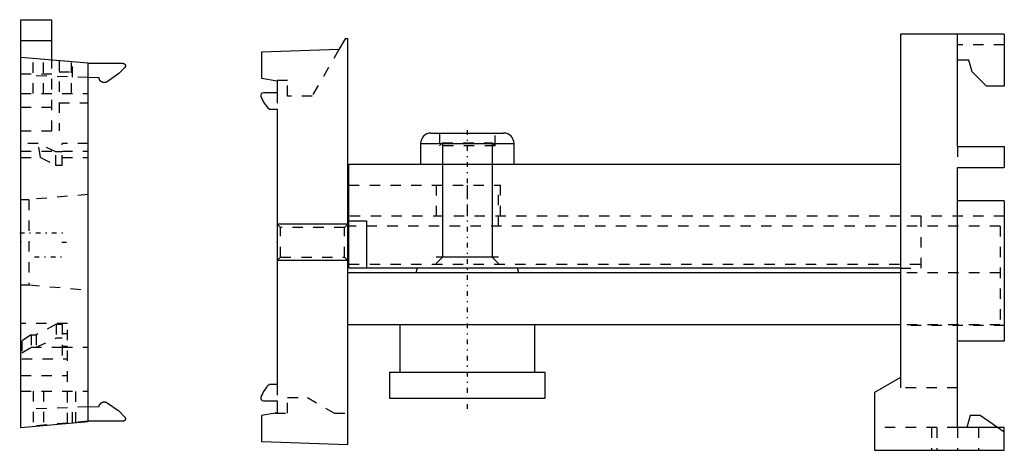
# Model space of a CAD drawing. Extents: x -43.1 to 51.7, y -30.5 to 10.9.
import ezdxf

# ---------------------------------------------------------------- set-up
doc = ezdxf.new("R2010")
doc.units = 0
doc.linetypes.add('CENTER', pattern=[1.5, 0.45, -0.5, 0.05, -0.5])
doc.linetypes.add('DASHED', pattern=[2, 1, -1])
for name, color, linetype in [('AM_0', 7, 'CONTINUOUS'), ('AM_10', 7, 'CONTINUOUS'), ('AM_3', 7, 'DASHED'), ('AM_7', 7, 'CENTER'), ('CONNECTIONPOINTS', 1, 'CONTINUOUS')]:
    doc.layers.add(name, color=color, linetype=linetype)

msp = doc.modelspace()

# ---------------------------------------------------------------- linework, layer by layer
at = {"layer": 'AM_0', "color": 7, "linetype": 'CONTINUOUS'}
for p, q in [((-43, -28.3), (-43, 10.9)), ((-43, 10.9), (-40, 10.9)), ((-40, 7.014), (-40, 10.9)), ((51.7, 9.5), (41.7, 9.5)), ((41.7, 9.5), (41.7, -23.5)), ((47.2, -1.3), (47.2, 9.5)), ((51.7, 9.5), (51.7, 4.5)), ((-43, 8.9), (-40, 8.9)), ((-11.762, 9.065), (-12.357, 8.035)), ((-11.5, 9.065), (-11.762, 9.065)), ((-11.5, -29.935), (-11.5, 9.065)), ((-12.357, 8.035), (-19.8, 7.775)), ((-19.8, 7.775), (-19.8, 5.293)), ((-36.5, 6.708), (-43, 7.277)), ((-36.5, 6.708), (-33.165, 6.708)), ((-36.5, -27.731), (-36.5, 6.708)), ((48.3, 7), (47.2, 7)), ((48.595, 5.9), (48.3, 7)), ((-33.55, 5.72), (-34.663, 4.94)), ((-32.989, 6.281), (-33.55, 5.72)), ((49.995, 4.5), (48.595, 5.9)), ((-35.447, 5.298), (-36.5, 5.335)), ((-19.8, 5.293), (-18.3, 5.029)), ((-18.3, 5.029), (-18.3, 3.865)), ((-18.3, 3.865), (-19.632, 3.865)), ((51.7, 4.5), (49.995, 4.5)), ((-19.056, 2.315), (-18.3, 2.315)), ((-18.3, 2.315), (-18.3, -24.185)), ((-3.5, 0), (3.5, 0)), ((-4.5, -1), (-4.5, -3)), ((-4.5, -1), (4.5, -1)), ((4.5, -3), (4.5, -1)), ((47.2, -1.3), (51.7, -1.3)), ((51.7, -1.3), (51.7, -3.3)), ((-11.4, -13), (-11.4, -3)), ((-11.4, -3), (41.7, -3)), ((47.2, -28.3), (47.2, -3.3)), ((47.2, -3.3), (51.7, -3.3)), ((51.7, -6.5), (47.2, -6.5)), ((51.7, -6.5), (51.7, -20)), ((-11.4, -8.45), (-9.7, -8.45)), ((-9.7, -8.45), (-9.7, -13)), ((-11.4, -8.935), (-11.5, -8.935)), ((41.7, -13), (-11.4, -13)), ((-4.822, -13), (-4.961, -13.435)), ((4.961, -13.435), (4.822, -13)), ((41.7, -13.435), (-11.5, -13.435)), ((41.7, -18.435), (-11.5, -18.435)), ((-6.5, -18.435), (-6.5, -23)), ((6.5, -23), (6.5, -18.435)), ((51.7, -20), (47.2, -20)), ((-7.5, -23), (-7.5, -25.5)), ((-7.5, -23), (7.5, -23)), ((7.5, -25.5), (7.5, -23)), ((41.7, -23.5), (39.2, -24.943)), ((-18.3, -24.185), (-19.056, -24.185)), ((-7.5, -25.5), (7.5, -25.5)), ((39.2, -24.943), (39.2, -30.5)), ((-36.5, -26.335), (-35.447, -26.298)), ((-34.663, -25.94), (-33.55, -26.72)), ((-19.632, -25.735), (-18.3, -25.735)), ((-18.3, -25.735), (-18.3, -26.9)), ((-33.55, -26.72), (-32.989, -27.281)), ((-18.3, -26.9), (-19.8, -27.164)), ((-19.8, -27.164), (-19.8, -29.646)), ((48.411, -27.14), (48.1, -28.3)), ((49.386, -27.14), (48.411, -27.14)), ((51.042, -28.3), (49.386, -27.14)), ((-43, -28.3), (-36.5, -27.731)), ((-33.165, -27.708), (-36.5, -27.708)), ((51.7, -28.3), (47.2, -28.3)), ((51.7, -30.5), (51.7, -28.3)), ((-19.8, -29.646), (-11.5, -29.935)), ((39.2, -30.5), (51.7, -30.5))]:
    msp.add_line(p, q, dxfattribs=at)
for points in [[(-33.165, 6.708), (-33.163, 6.708), (-33.157, 6.708), (-33.152, 6.708), (-33.149, 6.708), (-33.146, 6.707), (-33.141, 6.707), (-33.135, 6.706), (-33.13, 6.706), (-33.125, 6.705), (-33.119, 6.704), (-33.117, 6.703), (-33.114, 6.703), (-33.109, 6.702), (-33.103, 6.7), (-33.098, 6.699), (-33.093, 6.697), (-33.088, 6.696), (-33.085, 6.695), (-33.082, 6.694), (-33.077, 6.692), (-33.072, 6.69), (-33.07, 6.689), (-33.067, 6.688), (-33.062, 6.686), (-33.057, 6.684), (-33.055, 6.682), (-33.052, 6.681), (-33.048, 6.679), (-33.043, 6.676), (-33.038, 6.673), (-33.033, 6.67), (-33.029, 6.667), (-33.026, 6.666), (-33.024, 6.664), (-33.02, 6.661), (-33.015, 6.658), (-33.011, 6.655), (-33.007, 6.651), (-33.003, 6.648), (-33.001, 6.646), (-32.998, 6.644), (-32.994, 6.641), (-32.991, 6.637), (-32.987, 6.633), (-32.983, 6.629), (-32.979, 6.625), (-32.977, 6.623), (-32.976, 6.621), (-32.972, 6.617), (-32.969, 6.612), (-32.965, 6.608), (-32.962, 6.604), (-32.959, 6.599), (-32.957, 6.597), (-32.956, 6.595), (-32.953, 6.59), (-32.95, 6.585), (-32.947, 6.581), (-32.945, 6.576), (-32.942, 6.571), (-32.941, 6.569), (-32.94, 6.566), (-32.938, 6.561), (-32.935, 6.556), (-32.934, 6.554), (-32.933, 6.551), (-32.931, 6.546), (-32.93, 6.541), (-32.929, 6.538), (-32.928, 6.536), (-32.926, 6.531), (-32.925, 6.525), (-32.923, 6.52), (-32.922, 6.515), (-32.921, 6.51), (-32.92, 6.507), (-32.92, 6.504), (-32.919, 6.499), (-32.918, 6.493), (-32.917, 6.488), (-32.917, 6.483), (-32.916, 6.477), (-32.916, 6.474), (-32.916, 6.472), (-32.915, 6.466), (-32.915, 6.461), (-32.915, 6.455), (-32.915, 6.45), (-32.916, 6.444), (-32.916, 6.442), (-32.916, 6.439), (-32.917, 6.434), (-32.917, 6.428), (-32.918, 6.423), (-32.919, 6.417), (-32.92, 6.412), (-32.92, 6.409), (-32.921, 6.407), (-32.922, 6.401), (-32.923, 6.396), (-32.925, 6.391), (-32.926, 6.386), (-32.928, 6.38), (-32.929, 6.378), (-32.93, 6.375), (-32.931, 6.37), (-32.933, 6.365), (-32.934, 6.362), (-32.935, 6.36), (-32.938, 6.355), (-32.94, 6.35), (-32.941, 6.348), (-32.942, 6.345), (-32.945, 6.34), (-32.947, 6.335), (-32.95, 6.331), (-32.953, 6.326), (-32.956, 6.321), (-32.957, 6.319), (-32.959, 6.317), (-32.962, 6.312), (-32.965, 6.308), (-32.969, 6.304), (-32.972, 6.3), (-32.976, 6.295), (-32.977, 6.293), (-32.979, 6.291), (-32.983, 6.287), (-32.987, 6.283), (-32.989, 6.281)], [(-34.663, 4.94), (-34.667, 4.938), (-34.675, 4.932), (-34.683, 4.927), (-34.687, 4.925), (-34.691, 4.922), (-34.7, 4.917), (-34.708, 4.912), (-34.717, 4.908), (-34.725, 4.903), (-34.734, 4.899), (-34.738, 4.897), (-34.742, 4.895), (-34.751, 4.891), (-34.76, 4.887), (-34.769, 4.884), (-34.778, 4.881), (-34.787, 4.877), (-34.792, 4.876), (-34.796, 4.874), (-34.805, 4.871), (-34.815, 4.869), (-34.819, 4.867), (-34.824, 4.866), (-34.833, 4.864), (-34.843, 4.862), (-34.847, 4.861), (-34.852, 4.86), (-34.861, 4.858), (-34.871, 4.856), (-34.88, 4.855), (-34.89, 4.854), (-34.9, 4.853), (-34.904, 4.852), (-34.909, 4.852), (-34.919, 4.851), (-34.928, 4.85), (-34.938, 4.85), (-34.948, 4.85), (-34.957, 4.85), (-34.962, 4.85), (-34.967, 4.85), (-34.976, 4.851), (-34.986, 4.851), (-34.996, 4.852), (-35.005, 4.853), (-35.015, 4.854), (-35.019, 4.855), (-35.024, 4.856), (-35.034, 4.857), (-35.043, 4.859), (-35.053, 4.861), (-35.062, 4.863), (-35.071, 4.865), (-35.076, 4.866), (-35.081, 4.867), (-35.09, 4.87), (-35.099, 4.873), (-35.108, 4.876), (-35.117, 4.879), (-35.126, 4.882), (-35.131, 4.884), (-35.135, 4.886), (-35.144, 4.889), (-35.153, 4.893), (-35.158, 4.895), (-35.162, 4.897), (-35.171, 4.901), (-35.179, 4.906), (-35.183, 4.908), (-35.188, 4.91), (-35.196, 4.915), (-35.204, 4.92), (-35.213, 4.925), (-35.221, 4.93), (-35.229, 4.935), (-35.233, 4.938), (-35.237, 4.94), (-35.245, 4.946), (-35.252, 4.952), (-35.26, 4.958), (-35.267, 4.964), (-35.275, 4.97), (-35.278, 4.973), (-35.282, 4.976), (-35.289, 4.983), (-35.296, 4.989), (-35.303, 4.996), (-35.31, 5.003), (-35.316, 5.01), (-35.32, 5.013), (-35.323, 5.017), (-35.329, 5.024), (-35.335, 5.031), (-35.341, 5.039), (-35.347, 5.047), (-35.353, 5.054), (-35.356, 5.058), (-35.359, 5.062), (-35.364, 5.07), (-35.37, 5.078), (-35.375, 5.086), (-35.38, 5.094), (-35.385, 5.103), (-35.387, 5.107), (-35.389, 5.111), (-35.394, 5.12), (-35.398, 5.128), (-35.4, 5.132), (-35.402, 5.137), (-35.406, 5.146), (-35.41, 5.154), (-35.412, 5.159), (-35.414, 5.163), (-35.417, 5.172), (-35.421, 5.181), (-35.424, 5.19), (-35.427, 5.199), (-35.43, 5.209), (-35.431, 5.213), (-35.432, 5.218), (-35.435, 5.227), (-35.437, 5.237), (-35.439, 5.246), (-35.441, 5.255), (-35.443, 5.265), (-35.443, 5.27), (-35.444, 5.274), (-35.446, 5.284), (-35.447, 5.293), (-35.447, 5.298)], [(-35.447, -26.298), (-35.447, -26.293), (-35.446, -26.284), (-35.444, -26.274), (-35.443, -26.27), (-35.443, -26.265), (-35.441, -26.255), (-35.439, -26.246), (-35.437, -26.237), (-35.435, -26.227), (-35.432, -26.218), (-35.431, -26.213), (-35.43, -26.209), (-35.427, -26.199), (-35.424, -26.19), (-35.421, -26.181), (-35.417, -26.172), (-35.414, -26.163), (-35.412, -26.159), (-35.41, -26.154), (-35.406, -26.146), (-35.402, -26.137), (-35.4, -26.132), (-35.398, -26.128), (-35.394, -26.12), (-35.389, -26.111), (-35.387, -26.107), (-35.385, -26.103), (-35.38, -26.094), (-35.375, -26.086), (-35.37, -26.078), (-35.364, -26.07), (-35.359, -26.062), (-35.356, -26.058), (-35.353, -26.054), (-35.347, -26.047), (-35.341, -26.039), (-35.335, -26.031), (-35.329, -26.024), (-35.323, -26.017), (-35.32, -26.013), (-35.316, -26.01), (-35.31, -26.003), (-35.303, -25.996), (-35.296, -25.989), (-35.289, -25.983), (-35.282, -25.976), (-35.278, -25.973), (-35.275, -25.97), (-35.267, -25.964), (-35.26, -25.958), (-35.252, -25.952), (-35.245, -25.946), (-35.237, -25.94), (-35.233, -25.938), (-35.229, -25.935), (-35.221, -25.93), (-35.213, -25.925), (-35.204, -25.92), (-35.196, -25.915), (-35.188, -25.91), (-35.183, -25.908), (-35.179, -25.906), (-35.171, -25.901), (-35.162, -25.897), (-35.158, -25.895), (-35.153, -25.893), (-35.144, -25.889), (-35.135, -25.886), (-35.131, -25.884), (-35.126, -25.882), (-35.117, -25.879), (-35.108, -25.876), (-35.099, -25.873), (-35.09, -25.87), (-35.081, -25.867), (-35.076, -25.866), (-35.071, -25.865), (-35.062, -25.863), (-35.053, -25.861), (-35.043, -25.859), (-35.034, -25.857), (-35.024, -25.856), (-35.019, -25.855), (-35.015, -25.854), (-35.005, -25.853), (-34.996, -25.852), (-34.986, -25.851), (-34.976, -25.851), (-34.967, -25.85), (-34.962, -25.85), (-34.957, -25.85), (-34.948, -25.85), (-34.938, -25.85), (-34.928, -25.85), (-34.919, -25.851), (-34.909, -25.852), (-34.904, -25.852), (-34.9, -25.853), (-34.89, -25.854), (-34.88, -25.855), (-34.871, -25.856), (-34.861, -25.858), (-34.852, -25.86), (-34.847, -25.861), (-34.843, -25.862), (-34.833, -25.864), (-34.824, -25.866), (-34.819, -25.867), (-34.815, -25.869), (-34.805, -25.871), (-34.796, -25.874), (-34.792, -25.876), (-34.787, -25.877), (-34.778, -25.881), (-34.769, -25.884), (-34.76, -25.887), (-34.751, -25.891), (-34.742, -25.895), (-34.738, -25.897), (-34.734, -25.899), (-34.725, -25.903), (-34.717, -25.908), (-34.708, -25.912), (-34.7, -25.917), (-34.691, -25.922), (-34.687, -25.925), (-34.683, -25.927), (-34.675, -25.932), (-34.667, -25.938), (-34.663, -25.94)], [(-32.989, -27.281), (-32.987, -27.283), (-32.983, -27.287), (-32.979, -27.291), (-32.977, -27.293), (-32.976, -27.295), (-32.972, -27.3), (-32.969, -27.304), (-32.965, -27.308), (-32.962, -27.312), (-32.959, -27.317), (-32.957, -27.319), (-32.956, -27.321), (-32.953, -27.326), (-32.95, -27.331), (-32.947, -27.335), (-32.945, -27.34), (-32.942, -27.345), (-32.941, -27.348), (-32.94, -27.35), (-32.938, -27.355), (-32.935, -27.36), (-32.934, -27.362), (-32.933, -27.365), (-32.931, -27.37), (-32.93, -27.375), (-32.929, -27.378), (-32.928, -27.38), (-32.926, -27.386), (-32.925, -27.391), (-32.923, -27.396), (-32.922, -27.401), (-32.921, -27.407), (-32.92, -27.409), (-32.92, -27.412), (-32.919, -27.417), (-32.918, -27.423), (-32.917, -27.428), (-32.917, -27.434), (-32.916, -27.439), (-32.916, -27.442), (-32.916, -27.444), (-32.915, -27.45), (-32.915, -27.455), (-32.915, -27.461), (-32.915, -27.466), (-32.916, -27.472), (-32.916, -27.474), (-32.916, -27.477), (-32.917, -27.483), (-32.917, -27.488), (-32.918, -27.493), (-32.919, -27.499), (-32.92, -27.504), (-32.92, -27.507), (-32.921, -27.51), (-32.922, -27.515), (-32.923, -27.52), (-32.925, -27.525), (-32.926, -27.531), (-32.928, -27.536), (-32.929, -27.538), (-32.93, -27.541), (-32.931, -27.546), (-32.933, -27.551), (-32.934, -27.554), (-32.935, -27.556), (-32.938, -27.561), (-32.94, -27.566), (-32.941, -27.569), (-32.942, -27.571), (-32.945, -27.576), (-32.947, -27.581), (-32.95, -27.585), (-32.953, -27.59), (-32.956, -27.595), (-32.957, -27.597), (-32.959, -27.599), (-32.962, -27.604), (-32.965, -27.608), (-32.969, -27.612), (-32.972, -27.617), (-32.976, -27.621), (-32.977, -27.623), (-32.979, -27.625), (-32.983, -27.629), (-32.987, -27.633), (-32.991, -27.637), (-32.994, -27.641), (-32.998, -27.644), (-33.001, -27.646), (-33.003, -27.648), (-33.007, -27.651), (-33.011, -27.655), (-33.015, -27.658), (-33.02, -27.661), (-33.024, -27.664), (-33.026, -27.666), (-33.029, -27.667), (-33.033, -27.67), (-33.038, -27.673), (-33.043, -27.676), (-33.048, -27.679), (-33.052, -27.681), (-33.055, -27.682), (-33.057, -27.684), (-33.062, -27.686), (-33.067, -27.688), (-33.07, -27.689), (-33.072, -27.69), (-33.077, -27.692), (-33.082, -27.694), (-33.085, -27.695), (-33.088, -27.696), (-33.093, -27.697), (-33.098, -27.699), (-33.103, -27.7), (-33.109, -27.702), (-33.114, -27.703), (-33.117, -27.703), (-33.119, -27.704), (-33.125, -27.705), (-33.13, -27.706), (-33.135, -27.706), (-33.141, -27.707), (-33.146, -27.707), (-33.149, -27.708), (-33.152, -27.708), (-33.157, -27.708), (-33.163, -27.708), (-33.165, -27.708)]]:
    msp.add_lwpolyline(points, dxfattribs=at)
for centre, radius, start, end in [((-19.632, 3.615), 0.25, 90, 197.52018), ((-17.344, 4.337), 2.65, 197.52018, 229.74779), ((-3.5, -1), 1, 90, 180), ((3.5, -1), 1, 0, 90), ((-17.344, -26.208), 2.65, 130.25221, 162.47982), ((-19.632, -25.485), 0.25, 162.47982, 270)]:
    msp.add_arc(centre, radius, start, end, dxfattribs=at)
at = {"layer": 'AM_10', "color": 7, "linetype": 'CONTINUOUS'}
for p, q in [((-2.386, -0.939), (-2.386, -11.939)), ((2.386, -0.939), (2.386, -11.939)), ((-11.5, -8.75), (-18.3, -8.75)), ((-11.5, -12.25), (-18.3, -12.25)), ((3, -11.939), (-3, -11.939)), ((-3, -12.552), (-2.386, -11.939)), ((3, -12.552), (2.386, -11.939))]:
    msp.add_line(p, q, dxfattribs=at)
at = {"layer": 'AM_3', "color": 6, "linetype": 'DASHED'}
for p, q in [((-12.357, 8.035), (-14.938, 3.565)), ((51.7, 8.5), (47.2, 8.5)), ((-41.8, 3.8), (-41.8, 7.172)), ((-40.8, 3.8), (-40.8, 7.084)), ((-40, 0.2), (-40, 7.014)), ((-39.3, 6.953), (-39.3, 0.2)), ((-38.1, 3.8), (-38.1, 6.848)), ((-38, 5.387), (-38, 6.839)), ((-43, 5.7), (-40, 5.7)), ((-39.3, 5.9), (-38.1, 5.9)), ((-36.5, 5.335), (-41.8, 5.52)), ((-17.3, 5.065), (-18.502, 5.065)), ((-17.3, 3.565), (-17.3, 5.065)), ((-43, 3.8), (-36.5, 3.8)), ((-18.3, 3.865), (-18.3, 2.315)), ((-39.3, 2.9), (-36.5, 2.9)), ((-14.938, 3.565), (-17.3, 3.565)), ((-43, 2.5), (-40, 2.5)), ((-43, 0.2), (-39.3, 0.2)), ((-2.675, 0), (-2.675, -1.227)), ((2.675, -1.227), (2.675, 0)), ((-2.386, -0.939), (-2.675, -1.227)), ((-2.386, -0.939), (2.386, -0.939)), ((2.675, -1.227), (2.386, -0.939)), ((-41.316, -1), (-43, -1)), ((-43, -1.724), (-36.5, -1.724)), ((-39.6, -1.8), (-41.316, -1)), ((-41.077, -2.34), (-41.316, -1)), ((-39, -1.8), (-39.6, -1.8)), ((-39.6, -3.124), (-39.6, -1.8)), ((-36.5, -1), (-39, -1)), ((-39, -3.124), (-39, -1)), ((2.675, -1.227), (-2.675, -1.227)), ((47.2, -1.3), (47.2, -3.3)), ((-43, -2.34), (-41.077, -2.34)), ((-41.077, -2.34), (-39.6, -3.124)), ((-39, -2.34), (-36.5, -2.34)), ((-39, -3.124), (-39.6, -3.124)), ((-11.4, -5), (3.2, -5)), ((-3, -5), (-3, -8.935)), ((0, -5), (0, -8)), ((3, -8.935), (3, -5)), ((3.2, -8), (3.2, -5)), ((-43, -6.4), (-42.2, -6.4)), ((-36.5, -5.901), (-42.2, -6.4)), ((-42.2, -6.4), (-42.2, -14.6)), ((51.7, -8), (-11.4, -8)), ((43.7, -13), (43.7, -8)), ((-17.975, -9.075), (-18.3, -8.75)), ((-11.825, -9.075), (-17.975, -9.075)), ((-17.975, -11.925), (-17.975, -9.075)), ((-11.5, -8.75), (-11.825, -9.075)), ((-11.825, -11.925), (-11.825, -9.075)), ((51.3, -8.935), (-11.4, -8.935)), ((51.3, -8.935), (51.3, -18.435)), ((-18.3, -12.25), (-17.975, -11.925)), ((-17.975, -11.925), (-11.825, -11.925)), ((-11.825, -11.925), (-11.5, -12.25)), ((-11.4, -12.611), (43.7, -12.611)), ((41.7, -13), (43.7, -13)), ((51.3, -13.435), (41.7, -13.435)), ((-43, -14.6), (-42.2, -14.6)), ((-42.2, -14.6), (-36.5, -15.099)), ((-38.5, -18.313), (-43, -18.313)), ((-39.57, -18.376), (-41.5, -19.398)), ((-39.57, -18.376), (-39.57, -19.7)), ((-39.57, -18.376), (-39, -18.376)), ((-39, -18.376), (-39, -21.7)), ((-38.5, -27.906), (-38.5, -18.313)), ((51.3, -18.435), (41.7, -18.435)), ((51.7, -18.5), (41.7, -18.5)), ((-42, -19.398), (-42.9, -19.978)), ((-42, -19.398), (-42, -20.6)), ((-42, -19.398), (-41.5, -19.398)), ((-41.5, -19.398), (-41.5, -20.6)), ((-41.5, -20.6), (-39.57, -19.7)), ((-39.57, -19.7), (-39, -19.7)), ((-39, -19.276), (-38.5, -19.276)), ((-42.9, -19.978), (-42.9, -21.7)), ((-42.9, -21.12), (-42, -20.6)), ((-39, -20.619), (-42.9, -20.619)), ((-42, -20.6), (-41.5, -20.6)), ((-38.5, -20.522), (-39, -20.522)), ((-39, -20.6), (-36.5, -20.6)), ((-42.9, -21.7), (-38.5, -21.7)), ((-43, -23.3), (-38.5, -23.3)), ((41.7, -23.5), (41.7, -24.5)), ((-18.3, -24.185), (-18.3, -25.735)), ((47.2, -24.5), (41.7, -24.5)), ((-43, -24.8), (-36.5, -24.8)), ((-41.8, -24.8), (-41.8, -28.195)), ((-40.8, -24.8), (-40.8, -28.108)), ((-37.7, -27.836), (-37.7, -24.8)), ((-17.3, -25.435), (-15.398, -25.435)), ((-17.3, -26.935), (-17.3, -25.435)), ((-15.398, -25.435), (-12.8, -26.935)), ((-36.5, -26.335), (-41.8, -26.52)), ((-38, -27.839), (-38, -26.387)), ((-18.502, -26.935), (-17.3, -26.935)), ((-12.8, -26.935), (-11.5, -26.935)), ((-36.5, -27.708), (-41.8, -28.172)), ((47.2, -28.3), (39.2, -28.3)), ((44.7, -28.3), (44.7, -30.5)), ((45.2, -28.3), (45.2, -30.5)), ((47.2, -28.3), (47.2, -30.5)), ((49.2, -28.3), (49.2, -30.5)), ((51.7, -28.761), (51.042, -28.3))]:
    msp.add_line(p, q, dxfattribs=at)
at = {"layer": 'AM_7', "color": 4, "linetype": 'CENTER'}
for p, q in [((0, 0.289), (0, -26.728)), ((-43.095, -9.6), (-38.805, -9.6)), ((-39.025, -10.5), (-38.475, -10.5)), ((-41.657, -11.9), (-38.873, -11.9))]:
    msp.add_line(p, q, dxfattribs=at)
at = {"layer": 'CONNECTIONPOINTS', "color": 1, "linetype": 'CONTINUOUS'}
for p in [(0, 0), (-43, -10.5), (-18.3, -10.5)]:
    msp.add_point(p, dxfattribs=at)

doc.saveas('drawing.dxf')
